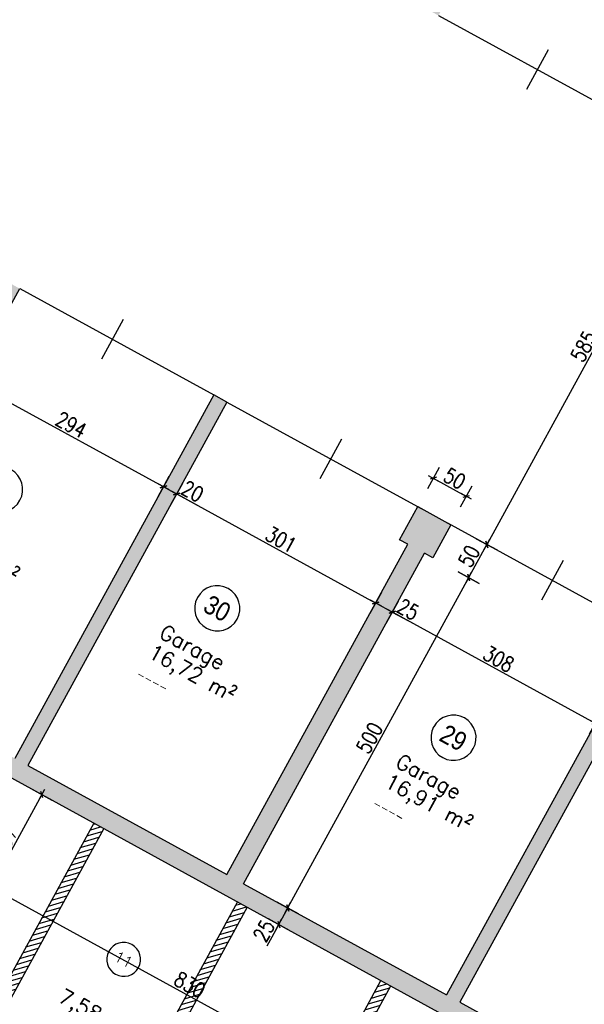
# Model space of a CAD drawing. Header units: centimetres. Extents: x -18458 to 60221, y -11985 to 33979.
# Tile 5 of 50: x 433 to 1182, y 796 to 2102. Entities that reach past the tile are written whole.
import ezdxf
from ezdxf.enums import TextEntityAlignment as Align

# ---------------------------------------------------------------- set-up
doc = ezdxf.new("R2010")
doc.units = ezdxf.units.CM
doc.header["$LTSCALE"] = 50
doc.header["$MEASUREMENT"] = 0
doc.header["$PDMODE"] = 34
for name, color, linetype in [('01_Bemassung', 150, 'Continuous'), ('01_Mauern', 1, 'Continuous'), ('01_Mauern_Betonziegel', 147, 'Continuous'), ('01_Schraff_Beton', 5, 'Continuous'), ('01_Schraff_Betonziegel', 125, 'Continuous'), ('01_Text', 2, 'Continuous'), ('01_Tueren', 7, 'Continuous'), ('A-colgrid', 2, 'Continuous')]:
    doc.layers.add(name, color=color, linetype=linetype)
doc.styles.add('ReHe', font='AVGARDN.TTF')
doc.styles.add('Romans', font='Romans.shx')
doc.styles.add('SIPLEX1', font='romans.shx', dxfattribs={"width": 0.8})
doc.dimstyles.new('BEM-50_grundrisse', dxfattribs={"dimscale": 1.6, "dimtxt": 12.5, "dimasz": 0.4, "dimexe": 0.1, "dimexo": 0.5, "dimgap": 2, "dimtad": 1, "dimdec": 0, "dimrnd": 0.5, "dimzin": 12, "dimdsep": 46, "dimtxsty": 'SIPLEX1', "dimblk": 'bempkt', "dimcen": -0.2, "dimdle": 0.05, "dimse1": 1, "dimse2": 1, "dimclrd": 256, "dimclre": 256, "dimclrt": 256, "dimazin": 0, "dimtfac": 1, "dimtdec": 0, "dimtmove": 0, "dimatfit": 2, "dimldrblk": 'BEMPU', "dimfxl": 0, "dimtvp": 1, "dimtolj": 1, "dimtzin": 0, "dimarcsym": 0})
pattern_1 = [(16.2916, (-68.291, 794.7304), (-1.75329, 5.99904), [])]

# ---------------------------------------------------------------- blocks, each defined once
blk = doc.blocks.new('rs_Keller')
at = {"layer": '01_Text', "color": 0}
blk.add_arc((0, 35), 22.5, 180.191, 179.809, dxfattribs=at)
at = {"layer": '01_Text', "color": 4, "style": 'Romans'}
blk.add_attdef('NR', text='', height=14, dxfattribs=at).set_placement((0, 35), align=Align.MIDDLE_CENTER)
at = {"layer": '01_Text', "color": 0, "style": 'Romans', "flags": 2}
blk.add_attdef('Keller', (-51.2, -26), '', height=20, dxfattribs=at)
at = {"layer": '01_Text', "color": 0, "style": 'Romans'}
blk.add_attdef('Nettofläche', (-51.2, -56), '', height=20, dxfattribs=at)
blk = doc.blocks.new('rs_Garage')
at = {"layer": '01_Text', "color": 0}
blk.add_arc((0, 40), 30, 180.191, 179.809, dxfattribs=at)
at = {"layer": '01_Text', "color": 0, "style": 'ReHe', "width": 0.9}
blk.add_attdef('GAR_NR', text='', height=25, dxfattribs=at).set_placement((0, 40), align=Align.MIDDLE_CENTER)
at = {"layer": '01_Text', "color": 0, "style": 'Romans'}
for tag, p in [('R_Bez', (-50.8, -31)), ('GAR_FL', (-51.2, -61))]:
    blk.add_attdef(tag, p, '', height=20, dxfattribs=at)
at = {"layer": 'Defpoints', "color": 91, "style": 'Romans'}
blk.add_attdef('Br_fl', (-51.5, -91), '', height=10, dxfattribs=at)
blk = doc.blocks.new('bempkt')
at = {"layer": '01_Bemassung', "color": 0}
for p, q in [((0, -25), (0, 25)), ((12.5, 0), (-12.5, 0)), ((-4.95, -4.95), (4.95, 4.95))]:
    blk.add_line(p, q, dxfattribs=at)
blk = doc.blocks.new('*D262')
at = {"layer": '01_Bemassung', "lineweight": -2}
blk.add_line((-524.6, 1011.2), (951.8, 3707), dxfattribs=at)
at = {"layer": 'Defpoints', "color": 0}
for p in [(952.1, 3707.5), (1039.1, 3659.9), (-437.9, 963)]:
    blk.add_point(p, dxfattribs=at)
at = {"layer": '01_Bemassung', "lineweight": -2, "xscale": 0.6400000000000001, "yscale": 0.6400000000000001, "zscale": 0.6400000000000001}
for p, rotation in [((952.1, 3707.5), 61.2916145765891), ((-524.9, 1010.6), 241.2916145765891)]:
    blk.add_blockref('bempkt', p, dxfattribs=dict(at, rotation=rotation))
at = {"layer": '01_Bemassung', "insert": (202, 2365.4), "char_height": 20, "attachment_point": 5, "rotation": 61.2916, "style": 'SIPLEX1'}
blk.add_mtext('\\A1;3075', dxfattribs=at)
blk = doc.blocks.new('BEMPU')
at = {"layer": '01_Bemassung', "color": 4}
for p, q in [((0, -25), (0, 25)), ((5, 0), (-5, 0))]:
    blk.add_line(p, q, dxfattribs=at)
blk.add_circle((0, 0), 2.5, dxfattribs=at)
blk = doc.blocks.new('*D543')
at = {"layer": '01_Bemassung', "lineweight": -2}
blk.add_line((366.3, 1623.4), (622.9, 1483), dxfattribs=at)
at = {"layer": 'Defpoints', "color": 0}
for p in [(690.2, 1604.5), (300.4, 1504.4), (623.4, 1482.6)]:
    blk.add_point(p, dxfattribs=at)
at = {"layer": '01_Bemassung', "lineweight": -2, "xscale": 0.6400000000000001, "yscale": 0.6400000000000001, "zscale": 0.6400000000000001}
for p, rotation in [((365.8, 1623.7), 151.2916145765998), ((623.4, 1482.6), 331.2916145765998)]:
    blk.add_blockref('bempkt', p, dxfattribs=dict(at, rotation=rotation))
at = {"layer": '01_Bemassung', "insert": (500.9, 1564.8), "char_height": 20, "attachment_point": 5, "rotation": 331.2916, "style": 'SIPLEX1'}
blk.add_mtext('\\A1;294', dxfattribs=at)
blk = doc.blocks.new('*D544')
at = {"layer": '01_Bemassung', "lineweight": -2}
for p, q in [((624, 1482.3), (640.4, 1473.3)), ((641, 1473), (669.9, 1457.2))]:
    blk.add_line(p, q, dxfattribs=at)
at = {"layer": 'Defpoints', "color": 0}
for p in [(690.2, 1604.5), (707.7, 1594.9), (641, 1473)]:
    blk.add_point(p, dxfattribs=at)
at = {"layer": '01_Bemassung', "lineweight": -2, "xscale": 0.6400000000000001, "yscale": 0.6400000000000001, "zscale": 0.6400000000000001}
for p, rotation in [((623.4, 1482.6), 151.2916145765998), ((641, 1473), 331.2916145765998)]:
    blk.add_blockref('bempkt', p, dxfattribs=dict(at, rotation=rotation))
at = {"layer": '01_Bemassung', "insert": (662, 1476.5), "char_height": 20, "attachment_point": 5, "rotation": 331.2916, "style": 'SIPLEX1'}
blk.add_mtext('\\A1;20', dxfattribs=at)
blk = doc.blocks.new('*D545')
at = {"layer": '01_Bemassung', "lineweight": -2}
blk.add_line((641.5, 1472.7), (904.6, 1328.6), dxfattribs=at)
at = {"layer": 'Defpoints', "color": 0}
for p in [(707.7, 1594.9), (947.9, 1406.3), (905.2, 1328.3)]:
    blk.add_point(p, dxfattribs=at)
at = {"layer": '01_Bemassung', "lineweight": -2, "xscale": 0.6400000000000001, "yscale": 0.6400000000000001, "zscale": 0.6400000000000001}
for p, rotation in [((641, 1473), 151.2916145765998), ((905.2, 1328.3), 331.2916145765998)]:
    blk.add_blockref('bempkt', p, dxfattribs=dict(at, rotation=rotation))
at = {"layer": '01_Bemassung', "insert": (779.4, 1412.3), "char_height": 20, "attachment_point": 5, "rotation": 331.2916, "style": 'SIPLEX1'}
blk.add_mtext('\\A1;301', dxfattribs=at)
blk = doc.blocks.new('*D546')
at = {"layer": '01_Bemassung', "lineweight": -2}
for p, q in [((905.8, 1328), (926.6, 1316.6)), ((927.1, 1316.3), (956, 1300.5))]:
    blk.add_line(p, q, dxfattribs=at)
at = {"layer": 'Defpoints', "color": 0}
for p in [(947.9, 1406.3), (969.8, 1394.3), (927.1, 1316.3)]:
    blk.add_point(p, dxfattribs=at)
at = {"layer": '01_Bemassung', "lineweight": -2, "xscale": 0.6400000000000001, "yscale": 0.6400000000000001, "zscale": 0.6400000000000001}
for p, rotation in [((905.2, 1328.3), 151.2916145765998), ((927.1, 1316.3), 331.2916145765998)]:
    blk.add_blockref('bempkt', p, dxfattribs=dict(at, rotation=rotation))
at = {"layer": '01_Bemassung', "insert": (948.2, 1319.8), "char_height": 20, "attachment_point": 5, "rotation": 331.2916, "style": 'SIPLEX1'}
blk.add_mtext('\\A1;25', dxfattribs=at)
blk = doc.blocks.new('*D547')
at = {"layer": '01_Bemassung', "lineweight": -2}
blk.add_line((927.7, 1316), (1196.3, 1168.9), dxfattribs=at)
at = {"layer": 'Defpoints', "color": 0}
for p in [(969.8, 1394.3), (1263.5, 1290.4), (1196.8, 1168.6)]:
    blk.add_point(p, dxfattribs=at)
at = {"layer": '01_Bemassung', "lineweight": -2, "xscale": 0.6400000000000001, "yscale": 0.6400000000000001, "zscale": 0.6400000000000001}
for p, rotation in [((927.1, 1316.3), 151.2916145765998), ((1196.8, 1168.6), 331.2916145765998)]:
    blk.add_blockref('bempkt', p, dxfattribs=dict(at, rotation=rotation))
at = {"layer": '01_Bemassung', "insert": (1068.3, 1254), "char_height": 20, "attachment_point": 5, "rotation": 331.2916, "style": 'SIPLEX1'}
blk.add_mtext('\\A1;308', dxfattribs=at)
blk = doc.blocks.new('*D554')
at = {"layer": '01_Bemassung', "lineweight": -2}
blk.add_line((982.2, 1493.6), (1024.9, 1470.2), dxfattribs=at)
at = {"layer": 'Defpoints', "color": 0}
for p in [(1025.5, 1469.9), (948.9, 1434.2), (992.8, 1410.2)]:
    blk.add_point(p, dxfattribs=at)
at = {"layer": '01_Bemassung', "lineweight": -2, "xscale": 0.6400000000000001, "yscale": 0.6400000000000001, "zscale": 0.6400000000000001}
for p, rotation in [((981.6, 1493.9), 151.2916145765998), ((1025.5, 1469.9), 331.2916145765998)]:
    blk.add_blockref('bempkt', p, dxfattribs=dict(at, rotation=rotation))
at = {"layer": '01_Bemassung', "insert": (1009.9, 1493.5), "char_height": 20, "attachment_point": 5, "rotation": 331.2916, "style": 'SIPLEX1'}
blk.add_mtext('\\A1;50', dxfattribs=at)
blk = doc.blocks.new('*D561')
at = {"layer": '01_Bemassung', "lineweight": -2}
blk.add_line((1041.4, 2203.2), (1298.1, 2062.6), dxfattribs=at)
at = {"layer": 'Defpoints', "color": 0}
for p in [(988.5, 2108), (1298.6, 2062.3), (1246.3, 1966.9)]:
    blk.add_point(p, dxfattribs=at)
at = {"layer": '01_Bemassung', "lineweight": -2, "xscale": 0.6400000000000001, "yscale": 0.6400000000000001, "zscale": 0.6400000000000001}
for p, rotation in [((1040.8, 2203.5), 151.2916145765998), ((1298.6, 2062.3), 331.2916145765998)]:
    blk.add_blockref('bempkt', p, dxfattribs=dict(at, rotation=rotation))
at = {"layer": '01_Bemassung', "insert": (1176.1, 2144.5), "char_height": 20, "attachment_point": 5, "rotation": 331.2916, "style": 'SIPLEX1'}
blk.add_mtext('\\A1;294', dxfattribs=at)
blk = doc.blocks.new('*D574')
at = {"layer": '01_Bemassung', "lineweight": -2}
blk.add_line((1333.3, 1918.5), (1052.9, 1406.6), dxfattribs=at)
at = {"layer": 'Defpoints', "color": 0}
for p in [(1281.4, 1947.6), (1000.4, 1434.5), (1052.6, 1406)]:
    blk.add_point(p, dxfattribs=at)
at = {"layer": '01_Bemassung', "lineweight": -2, "xscale": 0.6400000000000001, "yscale": 0.6400000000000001, "zscale": 0.6400000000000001}
for p, rotation in [((1333.6, 1919.1), 61.29161457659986), ((1052.6, 1406), 241.2916145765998)]:
    blk.add_blockref('bempkt', p, dxfattribs=dict(at, rotation=rotation))
at = {"layer": '01_Bemassung', "insert": (1181.5, 1668.9), "char_height": 20, "attachment_point": 5, "rotation": 61.2916, "style": 'SIPLEX1'}
blk.add_mtext('\\A1;585', dxfattribs=at)
blk = doc.blocks.new('*D575')
at = {"layer": '01_Bemassung', "lineweight": -2}
blk.add_line((1052.3, 1405.4), (1028.9, 1362.7), dxfattribs=at)
at = {"layer": 'Defpoints', "color": 0}
for p in [(1000.4, 1434.5), (980.8, 1388.3), (1028.5, 1362.1)]:
    blk.add_point(p, dxfattribs=at)
at = {"layer": '01_Bemassung', "lineweight": -2, "xscale": 0.6400000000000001, "yscale": 0.6400000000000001, "zscale": 0.6400000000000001}
for p, rotation in [((1052.6, 1406), 61.29161457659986), ((1028.5, 1362.1), 241.2916145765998)]:
    blk.add_blockref('bempkt', p, dxfattribs=dict(at, rotation=rotation))
at = {"layer": '01_Bemassung', "insert": (1029, 1390.4), "char_height": 20, "attachment_point": 5, "rotation": 61.2916, "style": 'SIPLEX1'}
blk.add_mtext('\\A1;50', dxfattribs=at)
blk = doc.blocks.new('*D576')
at = {"layer": '01_Bemassung', "lineweight": -2}
blk.add_line((1028.2, 1361.6), (788.7, 924.2), dxfattribs=at)
at = {"layer": 'Defpoints', "color": 0}
for p in [(980.8, 1388.3), (729.6, 955.8), (788.4, 923.6)]:
    blk.add_point(p, dxfattribs=at)
at = {"layer": '01_Bemassung', "lineweight": -2, "xscale": 0.6400000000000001, "yscale": 0.6400000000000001, "zscale": 0.6400000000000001}
for p, rotation in [((1028.5, 1362.1), 61.29161457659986), ((788.4, 923.6), 241.2916145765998)]:
    blk.add_blockref('bempkt', p, dxfattribs=dict(at, rotation=rotation))
at = {"layer": '01_Bemassung', "insert": (896.9, 1149.2), "char_height": 20, "attachment_point": 5, "rotation": 61.2916, "style": 'SIPLEX1'}
blk.add_mtext('\\A1;500', dxfattribs=at)
blk = doc.blocks.new('*D577')
at = {"layer": '01_Bemassung', "lineweight": -2}
for p, q in [((788.1, 923), (776.7, 902.2)), ((776.4, 901.7), (760.5, 872.8))]:
    blk.add_line(p, q, dxfattribs=at)
at = {"layer": 'Defpoints', "color": 0}
for p in [(729.6, 955.8), (776.4, 901.7), (965.4, 798.1)]:
    blk.add_point(p, dxfattribs=at)
at = {"layer": '01_Bemassung', "lineweight": -2, "xscale": 0.6400000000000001, "yscale": 0.6400000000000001, "zscale": 0.6400000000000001}
for p, rotation in [((788.4, 923.6), 61.29161457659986), ((776.4, 901.7), 241.2916145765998)]:
    blk.add_blockref('bempkt', p, dxfattribs=dict(at, rotation=rotation))
at = {"layer": '01_Bemassung', "insert": (756.7, 893.3), "char_height": 20, "attachment_point": 5, "rotation": 61.2916, "style": 'SIPLEX1'}
blk.add_mtext('\\A1;25', dxfattribs=at)
blk = doc.blocks.new('*D595')
at = {"layer": '01_Bemassung', "lineweight": -2}
blk.add_line((461.5, 1073.4), (386.9, 937.1), dxfattribs=at)
at = {"layer": 'Defpoints', "color": 0}
for p in [(-93.5, 1378.1), (344, 959.8), (386.6, 936.5)]:
    blk.add_point(p, dxfattribs=at)
at = {"layer": '01_Bemassung', "lineweight": -2, "xscale": 0.6400000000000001, "yscale": 0.6400000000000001, "zscale": 0.6400000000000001}
for p, rotation in [((461.8, 1073.9), 61.2916145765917), ((386.6, 936.5), 241.2916145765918)]:
    blk.add_blockref('bempkt', p, dxfattribs=dict(at, rotation=rotation))
at = {"layer": '01_Bemassung', "insert": (412.6, 1011.6), "char_height": 20, "attachment_point": 5, "rotation": 61.2916, "style": 'SIPLEX1'}
blk.add_mtext('\\A1;157', dxfattribs=at)
blk = doc.blocks.new('*D601')
at = {"layer": '01_Bemassung', "lineweight": -2}
blk.add_line((1150.8, 695.9), (1054.7, 520.4), dxfattribs=at)
at = {"layer": 'Defpoints', "color": 0}
for p in [(965.4, 798.1), (986.3, 557.1), (1054.4, 519.9)]:
    blk.add_point(p, dxfattribs=at)
at = {"layer": '01_Bemassung', "lineweight": -2, "xscale": 0.6400000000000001, "yscale": 0.6400000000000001, "zscale": 0.6400000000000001}
for p, rotation in [((1151.1, 696.5), 61.2916145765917), ((1054.4, 519.9), 241.2916145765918)]:
    blk.add_blockref('bempkt', p, dxfattribs=dict(at, rotation=rotation))
at = {"layer": '01_Bemassung', "insert": (1091.1, 614.5), "char_height": 20, "attachment_point": 5, "rotation": 61.2916, "style": 'SIPLEX1'}
blk.add_mtext('\\A1;202', dxfattribs=at)
blk = doc.blocks.new('*D608')
at = {"layer": '01_Bemassung', "lineweight": -2}
blk.add_line((288.7, 1008.9), (1015.2, 611.1), dxfattribs=at)
at = {"layer": 'Defpoints', "color": 0}
for p in [(280.2, 994.7), (1015.7, 610.8), (986.3, 557.1)]:
    blk.add_point(p, dxfattribs=at)
at = {"layer": '01_Bemassung', "lineweight": -2, "xscale": 0.6400000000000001, "yscale": 0.6400000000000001, "zscale": 0.6400000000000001}
for p, rotation in [((288.2, 1009.2), 151.2916145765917), ((1015.7, 610.8), 331.2916145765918)]:
    blk.add_blockref('bempkt', p, dxfattribs=dict(at, rotation=rotation))
at = {"layer": '01_Bemassung', "insert": (658.3, 821.6), "char_height": 20, "attachment_point": 5, "rotation": 331.2916, "style": 'SIPLEX1'}
blk.add_mtext('\\A1;830', dxfattribs=at)

msp = doc.modelspace()

# ---------------------------------------------------------------- hatches: boundary and pattern name
at = {"layer": '01_Schraff_Beton'}
h = msp.add_hatch(dxfattribs=at)
h.set_pattern_fill('ANSI33', color=256, scale=50, style=0)
h.set_pattern_definition([(286.2916, (1816.673, 2258.775), (11.99808, 3.50658), []), (286.2916, (1812.427, 2251.023), (11.99808, 3.50658), [6.25, -3.125])])
h.paths.add_polyline_path([(-286.1, 879.8), (-284.1, 912.9), (-397.2, 974.9), (-266.5, 1213.5), (-232.8, 1275), (-157.2, 1413), (2088.1, 183.3), (2275.6, 525.7), (2284.4, 520.9), (2294, 538.4), (2285.2, 543.2), (2353.3, 667.6), (2364.3, 667.6), (2364.3, 687.6), (2346.7, 697.2), (2082.5, 214.8), (1837, 349.3), (2101.1, 831.7), (2083.6, 841.3), (1819.4, 358.9), (1573.8, 493.4), (1838, 975.8), (1820.5, 985.4), (1556.3, 503), (1308.5, 638.7), (1548.7, 1077.3), (1559.7, 1071.3), (1583.7, 1115.1), (1539.8, 1139.1), (1515.8, 1095.3), (1526.8, 1089.3), (1286.6, 650.7), (1016.9, 798.4), (1281.1, 1280.8), (1263.5, 1290.4), (999.3, 808.1), (729.6, 955.8), (969.8, 1394.3), (980.8, 1388.3), (1004.8, 1432.1), (960.9, 1456.2), (936.9, 1412.3), (947.9, 1406.3), (707.7, 967.8), (443.5, 1112.5), (707.7, 1594.9), (690.2, 1604.5), (426, 1122.1), (168.3, 1263.2), (432.5, 1745.6), (410.6, 1757.6), (146.4, 1275.2), (-145.2, 1434.9), (740.7, 3052.5), (872.2, 2980.4), (786.1, 2823.2), (946.2, 2735.5), (691.6, 2270.7), (713.5, 2258.7), (968.1, 2723.5), (1221.2, 2584.9), (966.6, 2120.1), (988.5, 2108), (1243.1, 2572.9), (1507.5, 2428.1), (1320.2, 2086), (1313.6, 2089.6), (1246.3, 1966.9), (1281.4, 1947.6), (1348.7, 2070.4), (1342.1, 2074), (1529.4, 2416.1), (1799.1, 2268.4), (1544.5, 1803.5), (1562.1, 1793.9), (1816.7, 2258.8), (2086.4, 2111.1), (1889.4, 1751.5), (1885, 1753.9), (1827.4, 1648.6), (1858.1, 1631.8), (1915.7, 1737.1), (1911.4, 1739.5), (2108.3, 2099.1), (2356.1, 1963.4), (2101.5, 1498.5), (2119, 1488.9), (2373.6, 1953.8), (2531.9, 1867.1), (2531.9, 1829.9), (2599.8, 1829.9), (2619.2, 1819.3), (2364.6, 1354.4), (2500.7, 1279.9), (2505.8, 1299.9), (2391.8, 1362.3), (2647.8, 1829.9), (2597.4, 1859.9), (2597.1, 1859.9), (815.7, 2835.5), (901.2, 2991.7), (901.2, 3014.9), (881.2, 3014.9), (881.2, 3004), (752.7, 3074.4), (881.2, 3309.1), (901.2, 3345.6), (1056.9, 3629.9), (1039.1, 3659.9), (-437.9, 963)])
at = {"layer": '01_Schraff_Betonziegel'}
h = msp.add_hatch(dxfattribs=at)
h.set_pattern_fill('ANSI31', color=256, scale=50, style=0)
h.set_pattern_definition(pattern_1)
h.paths.add_polyline_path([(544, 1028.9), (530.8, 1036.2), (350.9, 707.7), (302.7, 734.1), (295.5, 720.9), (407.2, 659.7), (414.4, 672.9), (364.1, 700.5)])
h = msp.add_hatch(dxfattribs=at)
h.set_pattern_fill('ANSI31', color=256, scale=50, style=0)
h.set_pattern_definition(pattern_1)
h.paths.add_polyline_path([(734.6, 924.5), (721.5, 931.7), (541.6, 603.2), (493.3, 629.7), (486.1, 616.5), (597.8, 555.3), (605.1, 568.5), (554.7, 596)])
h = msp.add_hatch(dxfattribs=at)
h.set_pattern_fill('ANSI31', color=256, scale=50, style=0)
h.set_pattern_definition(pattern_1)
h.paths.add_polyline_path([(684, 525.2), (676.8, 512.1), (815.6, 436.1), (822.8, 449.2), (745.4, 491.6), (925.3, 820.1), (912.1, 827.3), (732.2, 498.8)])

# ---------------------------------------------------------------- linework, layer by layer
at = {"layer": '01_Mauern'}
for p, q in [((168.3, 1263.2), (432.5, 1745.6)), ((690.2, 1604.5), (426, 1122.1)), ((707.7, 1594.9), (443.5, 1112.5)), ((707.7, 1594.9), (690.2, 1604.5)), ((-157.2, 1413), (2088.1, 183.3)), ((707.7, 967.8), (947.9, 1406.3)), ((729.6, 955.8), (969.8, 1394.3)), ((1263.5, 1290.4), (999.3, 808.1)), ((1281.1, 1280.8), (1016.9, 798.4)), ((443.5, 1112.5), (707.7, 967.8)), ((729.6, 955.8), (999.3, 808.1)), ((1016.9, 798.4), (1286.6, 650.7))]:
    msp.add_line(p, q, dxfattribs=at)
msp.add_lwpolyline([(947.9, 1406.3), (936.9, 1412.3), (960.9, 1456.2), (1004.8, 1432.1), (980.8, 1388.3), (969.8, 1394.3)], dxfattribs=at)
at = {"layer": '01_Mauern_Betonziegel'}
for p, q in [((530.8, 1036.2), (350.9, 707.7)), ((544, 1028.9), (364.1, 700.5)), ((721.5, 931.7), (541.6, 603.2)), ((734.6, 924.5), (554.7, 596)), ((732.2, 498.8), (912.1, 827.3)), ((745.4, 491.6), (925.3, 820.1))]:
    msp.add_line(p, q, dxfattribs=at)
at = {"layer": '01_Tueren'}
for p, q in [((988.5, 2108), (1246.3, 1966.9)), ((1134, 2062.6), (1105.2, 2009.9)), ((432.5, 1745.6), (690.2, 1604.5)), ((569.7, 1704.6), (540.9, 1652)), ((707.7, 1594.9), (965.3, 1453.8)), ((859.7, 1545.8), (830.9, 1493.2)), ((1000.4, 1434.5), (1263.5, 1290.4)), ((1154.1, 1384.6), (1125.2, 1332))]:
    msp.add_line(p, q, dxfattribs=at)

# ---------------------------------------------------------------- block references
at = {"layer": '01_Text'}
ref = msp.add_blockref('rs_Keller', (553.7, 824.6), dxfattribs=dict(at, rotation=331.2916145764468))
ref.add_attrib('NR', '11', dxfattribs={"color": 4, "height": 14, "rotation": 331.2916, "style": 'Romans'}).set_placement((570.5, 855.3), align=Align.MIDDLE_CENTER)
ref.add_attrib('Nettofläche', '7,58 m²', (482, 800.1), dxfattribs={"color": 0, "height": 20, "rotation": 331.2916, "style": 'Romans'})
at = {"layer": 'A-colgrid', "rotation": 331.2916145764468}
for p, values in [((387.3, 1444), {'GAR_NR': '31', 'R_Bez': 'Garage', 'GAR_FL': '16,01 m²', 'Br_fl': '----'}), ((675.6, 1286.1), {'GAR_NR': '30', 'R_Bez': 'Garage', 'GAR_FL': '16,72 m²', 'Br_fl': '----'}), ((989.2, 1114.4), {'GAR_NR': '29', 'R_Bez': 'Garage', 'GAR_FL': '16,91 m²', 'Br_fl': '----'})]:
    msp.add_blockref('rs_Garage', p, dxfattribs=at).add_auto_attribs(values)

# ---------------------------------------------------------------- dimensions: what is measured, and where the dimension line sits
at = {"layer": '01_Bemassung'}
for base, p1, p2, angle, picture, middle in [((952.1, 3707.5), (-437.9, 963), (1039.1, 3659.9), 61.2916, '*D262', (202, 2365.4)), ((1298.6, 2062.3), (988.5, 2108), (1246.3, 1966.9), 331.2916, '*D561', (1176.1, 2144.5)), ((1052.6, 1406), (1281.4, 1947.6), (1000.4, 1434.5), 61.2916, '*D574', (1181.5, 1668.9)), ((623.4, 1482.6), (300.4, 1504.4), (690.2, 1604.5), 331.2916, '*D543', (500.9, 1564.8)), ((641, 1473), (690.2, 1604.5), (707.7, 1594.9), 331.2916, '*D544', (662, 1476.5)), ((905.2, 1328.3), (707.7, 1594.9), (947.9, 1406.3), 331.2916, '*D545', (779.4, 1412.3)), ((1025.5, 1469.9), (948.9, 1434.2), (992.8, 1410.2), 331.2916, '*D554', (1009.9, 1493.5)), ((1028.5, 1362.1), (1000.4, 1434.5), (980.8, 1388.3), 61.2916, '*D575', (1029, 1390.4)), ((927.1, 1316.3), (947.9, 1406.3), (969.8, 1394.3), 331.2916, '*D546', (948.2, 1319.8)), ((788.4, 923.6), (980.8, 1388.3), (729.6, 955.8), 61.2916, '*D576', (896.9, 1149.2)), ((1196.8, 1168.6), (969.8, 1394.3), (1263.5, 1290.4), 331.2916, '*D547', (1068.3, 1254)), ((386.6, 936.5), (-93.5, 1378.1), (344, 959.8), 61.2916, '*D595', (412.6, 1011.6)), ((1015.7, 610.8), (280.2, 994.7), (986.3, 557.1), 331.2916, '*D608', (658.3, 821.6)), ((776.4, 901.7), (729.6, 955.8), (965.4, 798.1), 61.2916, '*D577', (756.7, 893.3)), ((1054.4, 519.9), (965.4, 798.1), (986.3, 557.1), 61.2916, '*D601', (1091.1, 614.5))]:
    dim = msp.add_linear_dim(base=base, p1=p1, p2=p2, angle=angle, dimstyle='BEM-50_grundrisse', dxfattribs=at)
    dim.commit()
    dim.dimension.update_dxf_attribs({"geometry": picture, "text_midpoint": middle})

doc.saveas('drawing.dxf')
